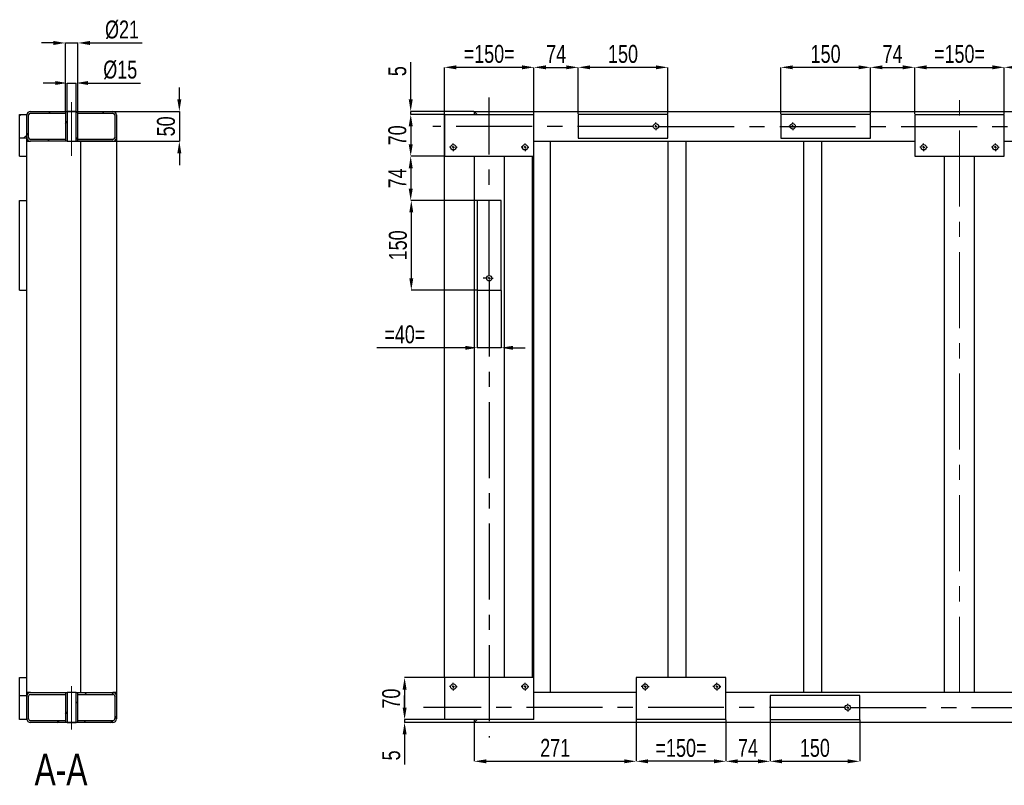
# Model space of a CAD drawing. Header units: millimetres. Extents: x 0 to 841, y 0 to 594.
# Tile 7 of 9: x 438 to 603, y 299 to 427. Entities that reach past the tile are written whole.
import ezdxf

# ---------------------------------------------------------------- set-up
doc = ezdxf.new("R2010")
doc.units = ezdxf.units.MM
doc.header["$PDSIZE"] = -1
doc.linetypes.add('CENTERX2', pattern=[20.32, 12.7, -2.54, 2.54, -2.54])
for name, color, linetype in [('COTES', 1, 'Continuous'), ('NOTES', 6, 'Continuous'), ('TRAIT-FINS', 9, 'Continuous'), ('TRAIT-MIXTES', 3, 'CENTERX2')]:
    doc.layers.add(name, color=color, linetype=linetype)
doc.layers.add('TRAIT-FORT', color=4, linetype='Continuous', lineweight=25)
doc.styles.add('SLDTEXTSTYLE0', font='TXT', dxfattribs={"width": 0.75})
doc.dimstyles.new('SLDDIMSTYLE0', dxfattribs={"dimtxt": 3, "dimasz": 2, "dimexe": 0, "dimexo": 0.0625, "dimgap": 0.75, "dimtad": 1, "dimdec": 0, "dimlfac": 10, "dimrnd": 1e-09, "dimzin": 12, "dimdsep": 46, "dimtxsty": 'SLDTEXTSTYLE0', "dimsah": 1, "dimcen": 0.09, "dimadec": 0, "dimazin": 3, "dimtfac": 1, "dimtdec": 0, "dimtofl": 0, "dimtmove": 0, "dimatfit": 3, "dimfxl": 1, "dimfrac": 2, "dimtolj": 1, "dimtzin": 12, "dimarcsym": 0})
doc.dimstyles.new('SLDDIMSTYLE1', dxfattribs={"dimtxt": 3, "dimasz": 2, "dimexe": 0, "dimexo": 0.0625, "dimgap": 0.75, "dimtad": 1, "dimdec": 0, "dimlfac": 10, "dimrnd": 1e-09, "dimzin": 12, "dimdsep": 46, "dimtxsty": 'SLDTEXTSTYLE0', "dimsah": 1, "dimcen": 0.09, "dimadec": 0, "dimazin": 3, "dimtfac": 1, "dimtdec": 0, "dimtmove": 0, "dimatfit": 0, "dimfxl": 1, "dimfrac": 2, "dimtolj": 1, "dimtzin": 12, "dimarcsym": 0})
pattern_1 = [(45, (0, 0), (-13.4704, 13.4704), []), (45, (4.49, 2e-323), (-13.4704, 13.4704), []), (45, (8.98, 4e-323), (-13.4704, 13.4704), []), (45, (13.47, 6e-323), (-13.4704, 13.4704), [])]

# ---------------------------------------------------------------- blocks, each defined once
blk = doc.blocks.new('_D_26')
at = {"layer": 'COTES', "color": 0, "lineweight": -2, "transparency": 16777216}
for p, q in [((444.34, 416.87), (442.34, 416.87)), ((446.34, 412.18), (446.34, 416.87)), ((446.34, 416.87), (447.84, 416.87)), ((447.84, 412.18), (447.84, 416.87)), ((449.84, 416.87), (458.59, 416.87))]:
    blk.add_line(p, q, dxfattribs=at)
at = {"layer": 'COTES', "color": 0, "transparency": 16777216}
for points in [[(444.34, 417.2), (444.34, 416.54), (446.34, 416.87)], [(449.84, 417.2), (449.84, 416.54), (447.84, 416.87)]]:
    blk.add_solid(points, dxfattribs=at)
at = {"layer": 'Defpoints', "color": 0, "transparency": 16777216}
for p in [(447.84, 416.87), (446.34, 412.12), (447.84, 412.12)]:
    blk.add_point(p, dxfattribs=at)
at = {"layer": 'COTES', "color": 0, "transparency": 16777216, "insert": (455.22, 420.62), "char_height": 3, "attachment_point": 2, "style": 'SLDTEXTSTYLE0'}
blk.add_mtext('\\A1;%%c15', dxfattribs=at)
blk = doc.blocks.new('_D_27')
at = {"layer": 'COTES', "color": 0, "lineweight": -2, "transparency": 16777216}
for p, q in [((465.11, 414.12), (465.11, 416.12)), ((446.11, 412.12), (465.11, 412.12)), ((465.11, 412.12), (465.11, 407.12)), ((446.41, 407.12), (465.11, 407.12)), ((465.11, 405.12), (465.11, 403.12))]:
    blk.add_line(p, q, dxfattribs=at)
at = {"layer": 'COTES', "color": 0, "transparency": 16777216}
for points in [[(464.77, 414.12), (465.44, 414.12), (465.11, 412.12)], [(464.77, 405.12), (465.44, 405.12), (465.11, 407.12)]]:
    blk.add_solid(points, dxfattribs=at)
at = {"layer": 'Defpoints', "color": 0, "transparency": 16777216}
for p in [(446.04, 412.12), (446.34, 407.12), (465.11, 407.12)]:
    blk.add_point(p, dxfattribs=at)
at = {"layer": 'COTES', "color": 0, "transparency": 16777216, "insert": (461.36, 409.62), "char_height": 3, "attachment_point": 2, "rotation": 90, "style": 'SLDTEXTSTYLE0'}
blk.add_mtext('\\A1;50', dxfattribs=at)
blk = doc.blocks.new('_D_28')
at = {"layer": 'COTES', "color": 0, "lineweight": -2, "transparency": 16777216}
for p, q in [((444.04, 423.57), (442.04, 423.57)), ((446.04, 412.19), (446.04, 423.57)), ((446.04, 423.57), (448.14, 423.57)), ((448.14, 412.19), (448.14, 423.57)), ((450.14, 423.57), (458.89, 423.57))]:
    blk.add_line(p, q, dxfattribs=at)
at = {"layer": 'COTES', "color": 0, "transparency": 16777216}
for points in [[(444.04, 423.9), (444.04, 423.23), (446.04, 423.57)], [(450.14, 423.9), (450.14, 423.23), (448.14, 423.57)]]:
    blk.add_solid(points, dxfattribs=at)
at = {"layer": 'Defpoints', "color": 0, "transparency": 16777216}
for p in [(446.04, 423.57), (446.04, 412.12), (448.14, 412.12)]:
    blk.add_point(p, dxfattribs=at)
at = {"layer": 'COTES', "color": 0, "transparency": 16777216, "insert": (455.52, 427.32), "char_height": 3, "attachment_point": 2, "style": 'SLDTEXTSTYLE0'}
blk.add_mtext('\\A1;%%c21', dxfattribs=at)
blk = doc.blocks.new('_D_52')
at = {"layer": 'COTES', "color": 0, "lineweight": -2, "transparency": 16777216}
for p, q in [((509.45, 317.49), (509.45, 419.49)), ((522.45, 419.49), (511.45, 419.49)), ((524.45, 317.49), (524.45, 419.49))]:
    blk.add_line(p, q, dxfattribs=at)
at = {"layer": 'COTES', "color": 0, "transparency": 16777216}
for points in [[(511.45, 419.82), (511.45, 419.16), (509.45, 419.49)], [(522.45, 419.82), (522.45, 419.16), (524.45, 419.49)]]:
    blk.add_solid(points, dxfattribs=at)
at = {"layer": 'Defpoints', "color": 0, "transparency": 16777216}
for p in [(509.45, 419.49), (509.45, 317.42), (524.45, 317.42)]:
    blk.add_point(p, dxfattribs=at)
at = {"layer": 'COTES', "color": 0, "transparency": 16777216, "insert": (516.95, 423.24), "char_height": 3, "attachment_point": 2, "style": 'SLDTEXTSTYLE0'}
blk.add_mtext('\\A1;=150=', dxfattribs=at)
blk = doc.blocks.new('_D_53')
at = {"layer": 'COTES', "color": 0, "lineweight": -2, "transparency": 16777216}
for p, q in [((531.85, 411.69), (531.85, 419.49)), ((544.85, 419.49), (533.85, 419.49)), ((546.85, 411.69), (546.85, 419.49))]:
    blk.add_line(p, q, dxfattribs=at)
at = {"layer": 'COTES', "color": 0, "transparency": 16777216}
for points in [[(533.85, 419.82), (533.85, 419.16), (531.85, 419.49)], [(544.85, 419.82), (544.85, 419.16), (546.85, 419.49)]]:
    blk.add_solid(points, dxfattribs=at)
at = {"layer": 'Defpoints', "color": 0, "transparency": 16777216}
for p in [(531.85, 419.49), (531.85, 411.62), (546.85, 411.62)]:
    blk.add_point(p, dxfattribs=at)
at = {"layer": 'COTES', "color": 0, "transparency": 16777216, "insert": (539.35, 423.24), "char_height": 3, "attachment_point": 2, "style": 'SLDTEXTSTYLE0'}
blk.add_mtext('\\A1;150', dxfattribs=at)
blk = doc.blocks.new('_D_54')
at = {"layer": 'COTES', "color": 0, "lineweight": -2, "transparency": 16777216}
for p, q in [((588.15, 411.69), (588.15, 419.49)), ((590.15, 419.49), (601.15, 419.49)), ((603.15, 411.69), (603.15, 419.49))]:
    blk.add_line(p, q, dxfattribs=at)
at = {"layer": 'COTES', "color": 0, "transparency": 16777216}
for points in [[(590.15, 419.82), (590.15, 419.16), (588.15, 419.49)], [(601.15, 419.82), (601.15, 419.16), (603.15, 419.49)]]:
    blk.add_solid(points, dxfattribs=at)
at = {"layer": 'Defpoints', "color": 0, "transparency": 16777216}
for p in [(603.15, 419.49), (588.15, 411.62), (603.15, 411.62)]:
    blk.add_point(p, dxfattribs=at)
at = {"layer": 'COTES', "color": 0, "transparency": 16777216, "insert": (595.65, 423.24), "char_height": 3, "attachment_point": 2, "style": 'SLDTEXTSTYLE0'}
blk.add_mtext('\\A1;=150=', dxfattribs=at)
blk = doc.blocks.new('_D_55')
at = {"layer": 'COTES', "color": 0, "lineweight": -2, "transparency": 16777216}
for p, q in [((565.75, 411.69), (565.75, 419.49)), ((578.75, 419.49), (567.75, 419.49)), ((580.75, 411.69), (580.75, 419.49))]:
    blk.add_line(p, q, dxfattribs=at)
at = {"layer": 'COTES', "color": 0, "transparency": 16777216}
for points in [[(567.75, 419.82), (567.75, 419.16), (565.75, 419.49)], [(578.75, 419.82), (578.75, 419.16), (580.75, 419.49)]]:
    blk.add_solid(points, dxfattribs=at)
at = {"layer": 'Defpoints', "color": 0, "transparency": 16777216}
for p in [(565.75, 419.49), (565.75, 411.62), (580.75, 411.62)]:
    blk.add_point(p, dxfattribs=at)
at = {"layer": 'COTES', "color": 0, "transparency": 16777216, "insert": (573.25, 423.24), "char_height": 3, "attachment_point": 2, "style": 'SLDTEXTSTYLE0'}
blk.add_mtext('\\A1;150', dxfattribs=at)
blk = doc.blocks.new('_D_62')
at = {"layer": 'COTES', "color": 0, "lineweight": -2, "transparency": 16777216}
for p, q in [((541.55, 310.36), (541.55, 303.43)), ((556.55, 310.36), (556.55, 303.43)), ((554.55, 303.43), (543.55, 303.43))]:
    blk.add_line(p, q, dxfattribs=at)
at = {"layer": 'COTES', "color": 0, "transparency": 16777216}
for points in [[(543.55, 303.76), (543.55, 303.1), (541.55, 303.43)], [(554.55, 303.76), (554.55, 303.1), (556.55, 303.43)]]:
    blk.add_solid(points, dxfattribs=at)
at = {"layer": 'Defpoints', "color": 0, "transparency": 16777216}
for p in [(541.55, 310.42), (556.55, 310.42), (541.55, 303.43)]:
    blk.add_point(p, dxfattribs=at)
at = {"layer": 'COTES', "color": 0, "transparency": 16777216, "insert": (549.05, 307.18), "char_height": 3, "attachment_point": 2, "style": 'SLDTEXTSTYLE0'}
blk.add_mtext('\\A1;=150=', dxfattribs=at)
blk = doc.blocks.new('_D_63')
at = {"layer": 'COTES', "color": 0, "lineweight": -2, "transparency": 16777216}
for p, q in [((563.95, 310.36), (563.95, 303.43)), ((578.95, 310.36), (578.95, 303.43)), ((565.95, 303.43), (576.95, 303.43))]:
    blk.add_line(p, q, dxfattribs=at)
at = {"layer": 'COTES', "color": 0, "transparency": 16777216}
for points in [[(565.95, 303.76), (565.95, 303.1), (563.95, 303.43)], [(576.95, 303.76), (576.95, 303.1), (578.95, 303.43)]]:
    blk.add_solid(points, dxfattribs=at)
at = {"layer": 'Defpoints', "color": 0, "transparency": 16777216}
for p in [(563.95, 310.42), (578.95, 310.42), (578.95, 303.43)]:
    blk.add_point(p, dxfattribs=at)
at = {"layer": 'COTES', "color": 0, "transparency": 16777216, "insert": (571.45, 307.18), "char_height": 3, "attachment_point": 2, "style": 'SLDTEXTSTYLE0'}
blk.add_mtext('\\A1;150', dxfattribs=at)
blk = doc.blocks.new('_D_64')
at = {"layer": 'COTES', "color": 0, "lineweight": -2, "transparency": 16777216}
for p, q in [((514.45, 309.86), (514.45, 303.43)), ((541.55, 310.36), (541.55, 303.43)), ((516.45, 303.43), (539.55, 303.43))]:
    blk.add_line(p, q, dxfattribs=at)
at = {"layer": 'COTES', "color": 0, "transparency": 16777216}
for points in [[(516.45, 303.76), (516.45, 303.1), (514.45, 303.43)], [(539.55, 303.76), (539.55, 303.1), (541.55, 303.43)]]:
    blk.add_solid(points, dxfattribs=at)
at = {"layer": 'Defpoints', "color": 0, "transparency": 16777216}
for p in [(514.45, 309.92), (541.55, 310.42), (541.55, 303.43)]:
    blk.add_point(p, dxfattribs=at)
at = {"layer": 'COTES', "color": 0, "transparency": 16777216, "insert": (528, 307.18), "char_height": 3, "attachment_point": 2, "style": 'SLDTEXTSTYLE0'}
blk.add_mtext('\\A1;271', dxfattribs=at)
blk = doc.blocks.new('_D_65')
at = {"layer": 'COTES', "color": 0, "lineweight": -2, "transparency": 16777216}
for p, q in [((556.55, 310.36), (556.55, 303.43)), ((563.95, 310.36), (563.95, 303.43)), ((558.55, 303.43), (561.95, 303.43))]:
    blk.add_line(p, q, dxfattribs=at)
at = {"layer": 'COTES', "color": 0, "transparency": 16777216}
for points in [[(558.55, 303.76), (558.55, 303.1), (556.55, 303.43)], [(561.95, 303.76), (561.95, 303.1), (563.95, 303.43)]]:
    blk.add_solid(points, dxfattribs=at)
at = {"layer": 'Defpoints', "color": 0, "transparency": 16777216}
for p in [(556.55, 310.42), (563.95, 310.42), (563.95, 303.43)]:
    blk.add_point(p, dxfattribs=at)
at = {"layer": 'COTES', "color": 0, "transparency": 16777216, "insert": (560.25, 307.18), "char_height": 3, "attachment_point": 2, "style": 'SLDTEXTSTYLE0'}
blk.add_mtext('\\A1;74', dxfattribs=at)
blk = doc.blocks.new('_D_74')
at = {"layer": 'COTES', "color": 0, "lineweight": -2, "transparency": 16777216}
for p, q in [((524.45, 411.69), (524.45, 419.49)), ((526.45, 419.49), (529.85, 419.49)), ((531.85, 411.69), (531.85, 419.49))]:
    blk.add_line(p, q, dxfattribs=at)
at = {"layer": 'COTES', "color": 0, "transparency": 16777216}
for points in [[(526.45, 419.82), (526.45, 419.16), (524.45, 419.49)], [(529.85, 419.82), (529.85, 419.16), (531.85, 419.49)]]:
    blk.add_solid(points, dxfattribs=at)
at = {"layer": 'Defpoints', "color": 0, "transparency": 16777216}
for p in [(531.85, 419.49), (524.45, 411.62), (531.85, 411.62)]:
    blk.add_point(p, dxfattribs=at)
at = {"layer": 'COTES', "color": 0, "transparency": 16777216, "insert": (528.15, 423.24), "char_height": 3, "attachment_point": 2, "style": 'SLDTEXTSTYLE0'}
blk.add_mtext('\\A1;74', dxfattribs=at)
blk = doc.blocks.new('_D_75')
at = {"layer": 'COTES', "color": 0, "lineweight": -2, "transparency": 16777216}
for p, q in [((580.75, 411.69), (580.75, 419.49)), ((582.75, 419.49), (586.15, 419.49)), ((588.15, 411.69), (588.15, 419.49))]:
    blk.add_line(p, q, dxfattribs=at)
at = {"layer": 'COTES', "color": 0, "transparency": 16777216}
for points in [[(582.75, 419.82), (582.75, 419.16), (580.75, 419.49)], [(586.15, 419.82), (586.15, 419.16), (588.15, 419.49)]]:
    blk.add_solid(points, dxfattribs=at)
at = {"layer": 'Defpoints', "color": 0, "transparency": 16777216}
for p in [(588.15, 419.49), (580.75, 411.62), (588.15, 411.62)]:
    blk.add_point(p, dxfattribs=at)
at = {"layer": 'COTES', "color": 0, "transparency": 16777216, "insert": (584.45, 423.24), "char_height": 3, "attachment_point": 2, "style": 'SLDTEXTSTYLE0'}
blk.add_mtext('\\A1;74', dxfattribs=at)
blk = doc.blocks.new('_D_76')
at = {"layer": 'COTES', "color": 0, "lineweight": -2, "transparency": 16777216}
for p, q in [((603.15, 411.69), (603.15, 419.49)), ((608.55, 419.49), (605.15, 419.49)), ((610.55, 411.69), (610.55, 419.49))]:
    blk.add_line(p, q, dxfattribs=at)
at = {"layer": 'COTES', "color": 0, "transparency": 16777216}
for points in [[(605.15, 419.82), (605.15, 419.16), (603.15, 419.49)], [(608.55, 419.82), (608.55, 419.16), (610.55, 419.49)]]:
    blk.add_solid(points, dxfattribs=at)
at = {"layer": 'Defpoints', "color": 0, "transparency": 16777216}
for p in [(603.15, 419.49), (603.15, 411.62), (610.55, 411.62)]:
    blk.add_point(p, dxfattribs=at)
at = {"layer": 'COTES', "color": 0, "transparency": 16777216, "insert": (606.85, 423.24), "char_height": 3, "attachment_point": 2, "style": 'SLDTEXTSTYLE0'}
blk.add_mtext('\\A1;74', dxfattribs=at)
blk = doc.blocks.new('_D_80')
at = {"layer": 'COTES', "color": 0, "lineweight": -2, "transparency": 16777216}
for p, q in [((509.38, 411.62), (503.82, 411.62)), ((503.82, 409.62), (503.82, 406.62)), ((509.38, 404.62), (503.82, 404.62))]:
    blk.add_line(p, q, dxfattribs=at)
at = {"layer": 'COTES', "color": 0, "transparency": 16777216}
for points in [[(503.49, 409.62), (504.16, 409.62), (503.82, 411.62)], [(503.49, 406.62), (504.16, 406.62), (503.82, 404.62)]]:
    blk.add_solid(points, dxfattribs=at)
at = {"layer": 'Defpoints', "color": 0, "transparency": 16777216}
for p in [(509.45, 411.62), (503.82, 404.62), (509.45, 404.62)]:
    blk.add_point(p, dxfattribs=at)
at = {"layer": 'COTES', "color": 0, "transparency": 16777216, "insert": (500.07, 408.12), "char_height": 3, "attachment_point": 2, "rotation": 90, "style": 'SLDTEXTSTYLE0'}
blk.add_mtext('\\A1;70', dxfattribs=at)
blk = doc.blocks.new('_D_81')
at = {"layer": 'COTES', "color": 0, "lineweight": -2, "transparency": 16777216}
for p, q in [((514.88, 397.22), (503.92, 397.22)), ((503.92, 395.22), (503.92, 384.22)), ((514.88, 382.22), (503.92, 382.22))]:
    blk.add_line(p, q, dxfattribs=at)
at = {"layer": 'COTES', "color": 0, "transparency": 16777216}
for points in [[(503.59, 395.22), (504.25, 395.22), (503.92, 397.22)], [(503.59, 384.22), (504.25, 384.22), (503.92, 382.22)]]:
    blk.add_solid(points, dxfattribs=at)
at = {"layer": 'Defpoints', "color": 0, "transparency": 16777216}
for p in [(514.95, 397.22), (503.92, 382.22), (514.95, 382.22)]:
    blk.add_point(p, dxfattribs=at)
at = {"layer": 'COTES', "color": 0, "transparency": 16777216, "insert": (500.17, 389.72), "char_height": 3, "attachment_point": 2, "rotation": 90, "style": 'SLDTEXTSTYLE0'}
blk.add_mtext('\\A1;150', dxfattribs=at)
blk = doc.blocks.new('_D_82')
at = {"layer": 'COTES', "color": 0, "lineweight": -2, "transparency": 16777216}
for p, q in [((509.38, 404.62), (503.82, 404.62)), ((503.82, 402.62), (503.82, 399.22)), ((514.88, 397.22), (503.82, 397.22))]:
    blk.add_line(p, q, dxfattribs=at)
at = {"layer": 'COTES', "color": 0, "transparency": 16777216}
for points in [[(503.49, 402.62), (504.16, 402.62), (503.82, 404.62)], [(503.49, 399.22), (504.16, 399.22), (503.82, 397.22)]]:
    blk.add_solid(points, dxfattribs=at)
at = {"layer": 'Defpoints', "color": 0, "transparency": 16777216}
for p in [(509.45, 404.62), (503.82, 397.22), (514.95, 397.22)]:
    blk.add_point(p, dxfattribs=at)
at = {"layer": 'COTES', "color": 0, "transparency": 16777216, "insert": (500.07, 400.92), "char_height": 3, "attachment_point": 2, "rotation": 90, "style": 'SLDTEXTSTYLE0'}
blk.add_mtext('\\A1;74', dxfattribs=at)
blk = doc.blocks.new('_D_83')
at = {"layer": 'COTES', "color": 0, "lineweight": -2, "transparency": 16777216}
for p, q in [((503.82, 414.12), (503.82, 420.35)), ((514.38, 412.12), (503.82, 412.12)), ((503.82, 411.62), (503.82, 412.12)), ((509.38, 411.62), (503.82, 411.62)), ((503.82, 409.62), (503.82, 407.62))]:
    blk.add_line(p, q, dxfattribs=at)
at = {"layer": 'COTES', "color": 0, "transparency": 16777216}
for points in [[(503.49, 414.12), (504.16, 414.12), (503.82, 412.12)], [(503.49, 409.62), (504.16, 409.62), (503.82, 411.62)]]:
    blk.add_solid(points, dxfattribs=at)
at = {"layer": 'Defpoints', "color": 0, "transparency": 16777216}
for p in [(503.82, 412.12), (514.45, 412.12), (509.45, 411.62)]:
    blk.add_point(p, dxfattribs=at)
at = {"layer": 'COTES', "color": 0, "transparency": 16777216, "insert": (500.07, 418.85), "char_height": 3, "attachment_point": 2, "rotation": 90, "style": 'SLDTEXTSTYLE0'}
blk.add_mtext('\\A1;5', dxfattribs=at)
blk = doc.blocks.new('_D_84')
at = {"layer": 'COTES', "color": 0, "lineweight": -2, "transparency": 16777216}
for p, q in [((509.38, 317.42), (502.8, 317.42)), ((502.8, 315.42), (502.8, 312.42)), ((509.38, 310.42), (502.8, 310.42))]:
    blk.add_line(p, q, dxfattribs=at)
at = {"layer": 'COTES', "color": 0, "transparency": 16777216}
for points in [[(502.47, 315.42), (503.14, 315.42), (502.8, 317.42)], [(502.47, 312.42), (503.14, 312.42), (502.8, 310.42)]]:
    blk.add_solid(points, dxfattribs=at)
at = {"layer": 'Defpoints', "color": 0, "transparency": 16777216}
for p in [(509.45, 317.42), (502.8, 310.42), (509.45, 310.42)]:
    blk.add_point(p, dxfattribs=at)
at = {"layer": 'COTES', "color": 0, "transparency": 16777216, "insert": (499.05, 313.92), "char_height": 3, "attachment_point": 2, "rotation": 90, "style": 'SLDTEXTSTYLE0'}
blk.add_mtext('\\A1;70', dxfattribs=at)
blk = doc.blocks.new('_D_85')
at = {"layer": 'COTES', "color": 0, "lineweight": -2, "transparency": 16777216}
for p, q in [((502.8, 312.42), (502.8, 314.42)), ((509.38, 310.42), (502.8, 310.42)), ((502.8, 310.42), (502.8, 309.92)), ((514.38, 309.92), (502.8, 309.92)), ((502.8, 307.92), (502.8, 302.92))]:
    blk.add_line(p, q, dxfattribs=at)
at = {"layer": 'COTES', "color": 0, "transparency": 16777216}
for points in [[(502.47, 312.42), (503.14, 312.42), (502.8, 310.42)], [(502.47, 307.92), (503.14, 307.92), (502.8, 309.92)]]:
    blk.add_solid(points, dxfattribs=at)
at = {"layer": 'Defpoints', "color": 0, "transparency": 16777216}
for p in [(502.8, 309.92), (509.45, 310.42), (514.45, 309.92)]:
    blk.add_point(p, dxfattribs=at)
at = {"layer": 'COTES', "color": 0, "transparency": 16777216, "insert": (499.05, 304.42), "char_height": 3, "attachment_point": 2, "rotation": 90, "style": 'SLDTEXTSTYLE0'}
blk.add_mtext('\\A1;5', dxfattribs=at)
blk = doc.blocks.new('_D_96')
at = {"layer": 'COTES', "color": 0, "lineweight": -2, "transparency": 16777216}
for p, q in [((514.95, 382.16), (514.95, 372.59)), ((518.95, 382.16), (518.95, 372.59)), ((512.95, 372.59), (498.15, 372.59)), ((518.95, 372.59), (514.95, 372.59)), ((520.95, 372.59), (522.95, 372.59))]:
    blk.add_line(p, q, dxfattribs=at)
at = {"layer": 'COTES', "color": 0, "transparency": 16777216}
for points in [[(512.95, 372.92), (512.95, 372.25), (514.95, 372.59)], [(520.95, 372.92), (520.95, 372.25), (518.95, 372.59)]]:
    blk.add_solid(points, dxfattribs=at)
at = {"layer": 'Defpoints', "color": 0, "transparency": 16777216}
for p in [(514.95, 382.22), (518.95, 382.22), (518.95, 372.59)]:
    blk.add_point(p, dxfattribs=at)
at = {"layer": 'COTES', "color": 0, "transparency": 16777216, "insert": (502.84, 376.34), "char_height": 3, "attachment_point": 2, "style": 'SLDTEXTSTYLE0'}
blk.add_mtext('\\A1;=40=', dxfattribs=at)
blk = doc.blocks.new('SW_CENTERMARKSYMBOL_10')
at = {"layer": 'TRAIT-MIXTES', "color": 0}
for p, q in [((-0.4, 0), (-0.65, 0)), ((0, 0), (-0.2, 0)), ((0, 0.4), (0, 0.65)), ((0, 0), (0, 0.2)), ((0, 0), (0, -0.2)), ((0, 0), (0.2, 0)), ((0.4, 0), (0.65, 0)), ((0, -0.4), (0, -0.65))]:
    blk.add_line(p, q, dxfattribs=at)
blk = doc.blocks.new('SW_CENTERMARKSYMBOL_11')
at = {"layer": 'TRAIT-MIXTES', "color": 0}
for p, q in [((-0.4, 0), (-0.65, 0)), ((0, 0), (-0.2, 0)), ((0, 0.4), (0, 0.65)), ((0, 0), (0, 0.2)), ((0, 0), (0, -0.2)), ((0, 0), (0.2, 0)), ((0.4, 0), (0.65, 0)), ((0, -0.4), (0, -0.65))]:
    blk.add_line(p, q, dxfattribs=at)
blk = doc.blocks.new('SW_CENTERMARKSYMBOL_17')
at = {"layer": 'TRAIT-MIXTES', "color": 0}
for p, q in [((-0.4, 0), (-0.65, 0)), ((0, 0), (-0.2, 0)), ((0, 0.4), (0, 0.65)), ((0, 0), (0, 0.2)), ((0, 0), (0, -0.2)), ((0, 0), (0.2, 0)), ((0.4, 0), (0.65, 0)), ((0, -0.4), (0, -0.65))]:
    blk.add_line(p, q, dxfattribs=at)
blk = doc.blocks.new('SW_CENTERMARKSYMBOL_18')
at = {"layer": 'TRAIT-MIXTES', "color": 0}
for p, q in [((-0.4, 0), (-0.65, 0)), ((0, 0), (-0.2, 0)), ((0, 0.4), (0, 0.65)), ((0, 0), (0, 0.2)), ((0, 0), (0, -0.2)), ((0, 0), (0.2, 0)), ((0.4, 0), (0.65, 0)), ((0, -0.4), (0, -0.65))]:
    blk.add_line(p, q, dxfattribs=at)
blk = doc.blocks.new('SW_CENTERMARKSYMBOL_20')
at = {"layer": 'TRAIT-MIXTES', "color": 0}
for p, q in [((-0.4, 0), (-71.01, 0)), ((0, 0), (-0.2, 0)), ((0, 0.4), (0, 0.65)), ((0, 0), (0, 0.2)), ((0, 0), (0, -0.2)), ((0, 0), (0.2, 0)), ((0.4, 0), (238.14, 0)), ((0, -0.4), (0, -0.65))]:
    blk.add_line(p, q, dxfattribs=at)
blk = doc.blocks.new('SW_CENTERMARKSYMBOL_23')
at = {"layer": 'TRAIT-MIXTES', "color": 0}
for p, q in [((-0.4, 0), (-37.33, 0)), ((0, 0), (-0.2, 0)), ((0, 0.4), (0, 0.65)), ((0, 0), (0, 0.2)), ((0, 0), (0, -0.2)), ((0, 0), (0.2, 0)), ((0.4, 0), (269.96, 0)), ((0, -0.4), (0, -0.65))]:
    blk.add_line(p, q, dxfattribs=at)
blk = doc.blocks.new('SW_CENTERMARKSYMBOL_28')
at = {"layer": 'TRAIT-MIXTES', "color": 0}
for p, q in [((-0.4, 0), (-0.65, 0)), ((0, 0), (-0.2, 0)), ((0, 0.4), (0, 0.65)), ((0, 0), (0, 0.2)), ((0, 0), (0, -0.2)), ((0, 0), (0.2, 0)), ((0.4, 0), (0.65, 0)), ((0, -0.4), (0, -0.65))]:
    blk.add_line(p, q, dxfattribs=at)
blk = doc.blocks.new('SW_CENTERMARKSYMBOL_29')
at = {"layer": 'TRAIT-MIXTES', "color": 0}
for p, q in [((-0.4, 0), (-0.65, 0)), ((0, 0), (-0.2, 0)), ((0, 0.4), (0, 0.65)), ((0, 0), (0, 0.2)), ((0, 0), (0, -0.2)), ((0, 0), (0.2, 0)), ((0.4, 0), (0.65, 0)), ((0, -0.4), (0, -0.65))]:
    blk.add_line(p, q, dxfattribs=at)
blk = doc.blocks.new('SW_CENTERMARKSYMBOL_31')
at = {"layer": 'TRAIT-MIXTES', "color": 0}
for p, q in [((-0.4, 0), (-0.65, 0)), ((0, 0), (-0.2, 0)), ((0, 0.4), (0, 0.65)), ((0, 0), (0, 0.2)), ((0, 0), (0, -0.2)), ((0, 0), (0.2, 0)), ((0.4, 0), (0.65, 0)), ((0, -0.4), (0, -0.65))]:
    blk.add_line(p, q, dxfattribs=at)
blk = doc.blocks.new('SW_CENTERMARKSYMBOL_32')
at = {"layer": 'TRAIT-MIXTES', "color": 0}
for p, q in [((0, 0.4), (0, 30.23)), ((-0.4, 0), (-1.02, 0)), ((0, 0), (-0.2, 0)), ((0, 0), (0, 0.2)), ((0, 0), (0, -0.2)), ((0, 0), (0.2, 0)), ((0.4, 0), (0.65, 0)), ((0, -0.4), (0, -76.79))]:
    blk.add_line(p, q, dxfattribs=at)
blk = doc.blocks.new('SW_CENTERMARKSYMBOL_35')
at = {"layer": 'TRAIT-MIXTES', "color": 0}
for p, q in [((-0.4, 0), (-0.65, 0)), ((0, 0), (-0.2, 0)), ((0, 0.4), (0, 0.65)), ((0, 0), (0, 0.2)), ((0, 0), (0, -0.2)), ((0, 0), (0.2, 0)), ((0.4, 0), (0.65, 0)), ((0, -0.4), (0, -0.65))]:
    blk.add_line(p, q, dxfattribs=at)
blk = doc.blocks.new('SW_CENTERMARKSYMBOL_36')
at = {"layer": 'TRAIT-MIXTES', "color": 0}
for p, q in [((-0.4, 0), (-0.65, 0)), ((0, 0), (-0.2, 0)), ((0, 0.4), (0, 0.65)), ((0, 0), (0, 0.2)), ((0, 0), (0, -0.2)), ((0, 0), (0.2, 0)), ((0.4, 0), (0.65, 0)), ((0, -0.4), (0, -0.65))]:
    blk.add_line(p, q, dxfattribs=at)

msp = doc.modelspace()

# ---------------------------------------------------------------- hatches: boundary and pattern name
at = {"layer": 'TRAIT-FINS'}
h = msp.add_hatch(dxfattribs=at)
h.set_pattern_fill('DIN 201 ACIER ET FONTE', color=256, style=0, pattern_type=2)
h.set_pattern_definition(pattern_1)
edge = h.paths.add_edge_path(flags=0)
edge.add_line((446.04, 407.42), (440.19, 407.42))
edge.add_arc((440.19, 407.72), 0.3, 180, 270, ccw=False)
edge.add_line((439.89, 407.72), (439.89, 411.52))
edge.add_arc((440.19, 411.52), 0.3, 90, 180, ccw=False)
edge.add_line((440.19, 411.82), (446.04, 411.82))
edge.add_line((446.04, 411.82), (446.04, 412.12))
edge.add_line((446.04, 412.12), (440.19, 412.12))
edge.add_arc((440.19, 411.52), 0.6, 90, 180)
edge.add_line((439.59, 411.52), (439.59, 407.72))
edge.add_arc((440.19, 407.72), 0.6, 180, 270)
edge.add_line((440.19, 407.12), (446.04, 407.12))
edge.add_line((446.04, 407.12), (446.04, 407.42))
h = msp.add_hatch(dxfattribs=at)
h.set_pattern_fill('DIN 201 ACIER ET FONTE', color=256, style=0, pattern_type=2)
h.set_pattern_definition(pattern_1)
h.paths.add_polyline_path([(446.34, 407.12), (446.34, 412.12), (446.04, 412.12), (446.04, 407.12)], flags=0)
h = msp.add_hatch(dxfattribs=at)
h.set_pattern_fill('DIN 201 ACIER ET FONTE', color=256, style=0, pattern_type=2)
h.set_pattern_definition(pattern_1)
h.paths.add_polyline_path([(447.84, 412.12), (447.84, 407.12), (448.14, 407.12), (448.14, 412.12)], flags=0)
h = msp.add_hatch(dxfattribs=at)
h.set_pattern_fill('DIN 201 ACIER ET FONTE', color=256, style=0, pattern_type=2)
h.set_pattern_definition(pattern_1)
edge = h.paths.add_edge_path(flags=0)
edge.add_arc((453.99, 411.52), 0.6, 0, 90)
edge.add_line((453.99, 412.12), (448.14, 412.12))
edge.add_line((448.14, 412.12), (448.14, 411.82))
edge.add_line((448.14, 411.82), (453.99, 411.82))
edge.add_arc((453.99, 411.52), 0.3, 0, 90, ccw=False)
edge.add_line((454.29, 411.52), (454.29, 407.72))
edge.add_arc((453.99, 407.72), 0.3, 270, 360, ccw=False)
edge.add_line((453.99, 407.42), (448.14, 407.42))
edge.add_line((448.14, 407.42), (448.14, 407.12))
edge.add_line((448.14, 407.12), (453.99, 407.12))
edge.add_arc((453.99, 407.72), 0.6, 270, 360)
edge.add_line((454.59, 407.72), (454.59, 411.52))
h = msp.add_hatch(dxfattribs=at)
h.set_pattern_fill('DIN 201 ACIER ET FONTE', color=256, style=0, pattern_type=2)
h.set_pattern_definition(pattern_1)
h.paths.add_polyline_path([(438.39, 411.62), (438.39, 407.62), (439.59, 407.62), (439.59, 411.62)], flags=0)
h = msp.add_hatch(dxfattribs=at)
h.set_pattern_fill('DIN 201 ACIER ET FONTE', color=256, style=0, pattern_type=2)
h.set_pattern_definition(pattern_1)
edge = h.paths.add_edge_path(flags=0)
edge.add_line((439.89, 310.52), (439.89, 314.32))
edge.add_arc((440.19, 314.32), 0.3, 90, 180, ccw=False)
edge.add_line((440.19, 314.62), (446.04, 314.62))
edge.add_line((446.04, 314.62), (446.04, 314.92))
edge.add_line((446.04, 314.92), (440.19, 314.92))
edge.add_arc((440.19, 314.32), 0.6, 90, 180)
edge.add_line((439.59, 314.32), (439.59, 310.52))
edge.add_arc((440.19, 310.52), 0.6, 180, 270)
edge.add_line((440.19, 309.92), (446.04, 309.92))
edge.add_line((446.04, 309.92), (446.04, 310.22))
edge.add_line((446.04, 310.22), (440.19, 310.22))
edge.add_arc((440.19, 310.52), 0.3, 180, 270, ccw=False)
h = msp.add_hatch(dxfattribs=at)
h.set_pattern_fill('DIN 201 ACIER ET FONTE', color=256, style=0, pattern_type=2)
h.set_pattern_definition(pattern_1)
h.paths.add_polyline_path([(446.34, 309.92), (446.34, 314.92), (446.04, 314.92), (446.04, 309.92)], flags=0)
h = msp.add_hatch(dxfattribs=at)
h.set_pattern_fill('DIN 201 ACIER ET FONTE', color=256, style=0, pattern_type=2)
h.set_pattern_definition(pattern_1)
h.paths.add_polyline_path([(447.84, 314.92), (447.84, 309.92), (448.14, 309.92), (448.14, 314.92)], flags=0)
h = msp.add_hatch(dxfattribs=at)
h.set_pattern_fill('DIN 201 ACIER ET FONTE', color=256, style=0, pattern_type=2)
h.set_pattern_definition(pattern_1)
edge = h.paths.add_edge_path(flags=0)
edge.add_arc((453.99, 310.52), 0.6, 270, 360)
edge.add_line((454.59, 310.52), (454.59, 314.32))
edge.add_arc((453.99, 314.32), 0.6, 0, 90)
edge.add_line((453.99, 314.92), (448.14, 314.92))
edge.add_line((448.14, 314.92), (448.14, 314.62))
edge.add_line((448.14, 314.62), (453.99, 314.62))
edge.add_arc((453.99, 314.32), 0.3, 0, 90, ccw=False)
edge.add_line((454.29, 314.32), (454.29, 310.52))
edge.add_arc((453.99, 310.52), 0.3, 270, 360, ccw=False)
edge.add_line((453.99, 310.22), (448.14, 310.22))
edge.add_line((448.14, 310.22), (448.14, 309.92))
edge.add_line((448.14, 309.92), (453.99, 309.92))
h = msp.add_hatch(dxfattribs=at)
h.set_pattern_fill('DIN 201 ACIER ET FONTE', color=256, style=0, pattern_type=2)
h.set_pattern_definition(pattern_1)
h.paths.add_polyline_path([(438.39, 314.42), (438.39, 310.42), (439.59, 310.42), (439.59, 314.42)], flags=0)

# ---------------------------------------------------------------- linework, layer by layer
at = {"layer": 'TRAIT-FORT', "lineweight": 25}
for p, q in [((440.19, 412.12), (446.04, 412.12)), ((446.04, 412.12), (446.04, 407.12)), ((446.04, 412.12), (446.34, 412.12)), ((446.04, 412.12), (446.04, 411.82)), ((446.04, 412.12), (448.14, 412.12)), ((446.34, 412.12), (446.34, 407.12)), ((447.84, 412.12), (446.34, 412.12)), ((447.84, 407.12), (447.84, 412.12)), ((447.84, 412.12), (448.14, 412.12)), ((448.14, 407.12), (448.14, 412.12)), ((448.14, 411.82), (448.14, 412.12)), ((448.14, 412.12), (453.99, 412.12)), ((514.45, 412.12), (805.95, 412.12)), ((514.95, 411.62), (514.45, 412.12)), ((514.45, 412.12), (514.45, 411.62)), ((438.39, 407.62), (438.39, 411.62)), ((438.39, 411.62), (439.59, 411.62)), ((439.59, 407.62), (439.59, 411.62)), ((439.59, 407.72), (439.59, 411.52)), ((439.89, 407.72), (439.89, 411.52)), ((440.19, 411.82), (446.04, 411.82)), ((448.14, 411.82), (453.99, 411.82)), ((454.29, 411.52), (454.29, 407.72)), ((454.59, 411.52), (454.59, 407.72)), ((509.45, 411.62), (509.45, 404.62)), ((509.45, 411.62), (524.45, 411.62)), ((524.45, 404.62), (524.45, 411.62)), ((546.85, 411.62), (531.85, 411.62)), ((531.85, 411.62), (531.85, 407.62)), ((546.85, 407.62), (546.85, 411.62)), ((580.75, 411.62), (565.75, 411.62)), ((565.75, 411.62), (565.75, 407.62)), ((580.75, 407.62), (580.75, 411.62)), ((588.15, 411.62), (603.15, 411.62)), ((588.15, 411.62), (588.15, 404.62)), ((603.15, 404.62), (603.15, 411.62)), ((439.59, 407.62), (438.39, 407.62)), ((438.39, 404.62), (438.39, 407.62)), ((439.59, 404.62), (439.59, 407.62)), ((439.59, 407.12), (440.19, 407.12)), ((446.04, 407.42), (440.19, 407.42)), ((446.04, 407.12), (440.19, 407.12)), ((446.04, 407.42), (446.04, 407.12)), ((446.34, 407.12), (446.04, 407.12)), ((446.34, 407.12), (447.84, 407.12)), ((448.14, 407.12), (447.84, 407.12)), ((448.14, 407.12), (448.14, 407.42)), ((453.99, 407.42), (448.14, 407.42)), ((453.99, 407.12), (448.14, 407.12)), ((448.59, 407.12), (448.59, 314.92)), ((453.99, 407.12), (454.59, 407.12)), ((454.59, 407.72), (454.59, 407.12)), ((454.59, 407.12), (454.59, 314.92)), ((524.45, 407.12), (588.15, 407.12)), ((527.15, 407.12), (527.15, 314.92)), ((531.85, 407.62), (546.85, 407.62)), ((546.85, 407.12), (546.85, 317.42)), ((549.85, 407.12), (549.85, 317.42)), ((565.75, 407.62), (580.75, 407.62)), ((569.55, 407.12), (569.55, 314.92)), ((572.55, 407.12), (572.55, 314.92)), ((603.15, 407.12), (656.85, 407.12)), ((438.39, 404.62), (439.59, 404.62)), ((439.59, 314.92), (439.59, 404.62)), ((509.45, 404.62), (524.45, 404.62)), ((514.45, 404.62), (514.45, 317.42)), ((519.45, 404.62), (519.45, 317.42)), ((524.15, 404.62), (524.15, 317.42)), ((588.15, 404.62), (603.15, 404.62)), ((593.15, 314.92), (593.15, 404.62)), ((598.15, 314.92), (598.15, 404.62)), ((438.39, 397.22), (439.59, 397.22)), ((438.39, 382.22), (438.39, 397.22)), ((518.95, 397.22), (514.95, 397.22)), ((514.95, 397.22), (514.95, 382.22)), ((518.95, 382.22), (518.95, 397.22)), ((438.39, 382.22), (439.59, 382.22)), ((514.95, 382.22), (518.95, 382.22)), ((438.39, 317.42), (439.59, 317.42)), ((438.39, 314.42), (438.39, 317.42)), ((524.45, 317.42), (509.45, 317.42)), ((509.45, 317.42), (509.45, 310.42)), ((524.45, 310.42), (524.45, 317.42)), ((541.55, 317.42), (541.55, 310.42)), ((556.55, 317.42), (541.55, 317.42)), ((556.55, 310.42), (556.55, 317.42)), ((440.19, 314.92), (439.59, 314.92)), ((439.59, 314.42), (439.59, 314.92)), ((440.19, 314.92), (446.04, 314.92)), ((446.04, 314.92), (446.04, 314.62)), ((446.04, 314.92), (446.04, 309.92)), ((446.04, 314.92), (446.34, 314.92)), ((446.34, 314.92), (446.34, 309.92)), ((447.84, 314.92), (446.34, 314.92)), ((447.84, 309.92), (447.84, 314.92)), ((447.84, 314.92), (448.14, 314.92)), ((448.14, 314.62), (448.14, 314.92)), ((448.14, 314.92), (453.99, 314.92)), ((448.14, 309.92), (448.14, 314.92)), ((454.59, 314.92), (453.99, 314.92)), ((454.59, 314.92), (454.59, 314.32)), ((541.55, 314.92), (524.45, 314.92)), ((593.15, 314.92), (556.55, 314.92)), ((593.75, 314.92), (593.15, 314.92)), ((597.55, 314.92), (593.75, 314.92)), ((598.15, 314.92), (597.55, 314.92)), ((651.85, 314.92), (598.15, 314.92)), ((438.39, 310.42), (438.39, 314.42)), ((438.39, 314.42), (439.59, 314.42)), ((439.59, 310.42), (439.59, 314.42)), ((439.59, 310.52), (439.59, 314.32)), ((439.89, 310.52), (439.89, 314.32)), ((440.19, 314.62), (446.04, 314.62)), ((448.14, 314.62), (453.99, 314.62)), ((454.29, 314.32), (454.29, 310.52)), ((454.59, 314.32), (454.59, 310.52)), ((578.95, 314.42), (563.95, 314.42)), ((563.95, 314.42), (563.95, 310.42)), ((578.95, 310.42), (578.95, 314.42)), ((439.59, 310.42), (438.39, 310.42)), ((446.04, 310.22), (440.19, 310.22)), ((446.04, 309.92), (440.19, 309.92)), ((446.04, 310.22), (446.04, 309.92)), ((448.14, 309.92), (446.04, 309.92)), ((446.34, 309.92), (446.04, 309.92)), ((446.34, 309.92), (447.84, 309.92)), ((448.14, 309.92), (447.84, 309.92)), ((448.14, 309.92), (448.14, 310.22)), ((453.99, 310.22), (448.14, 310.22)), ((453.99, 309.92), (448.14, 309.92)), ((524.45, 310.42), (509.45, 310.42)), ((514.45, 309.92), (514.95, 310.42)), ((514.45, 310.42), (514.45, 309.92)), ((805.95, 309.92), (514.45, 309.92)), ((556.55, 310.42), (541.55, 310.42)), ((563.95, 310.42), (578.95, 310.42))]:
    msp.add_line(p, q, dxfattribs=at)
for centre in [(544.85, 409.62), (567.75, 409.62), (510.95, 406.12), (522.95, 406.12), (589.65, 406.12), (601.65, 406.12), (516.95, 384.22), (510.95, 315.92), (522.95, 315.92), (543.05, 315.92), (555.05, 315.92), (576.95, 312.42)]:
    msp.add_circle(centre, 0.45, dxfattribs=at)
for centre, radius, start, end in [((440.19, 411.52), 0.6, 90, 180), ((453.99, 411.52), 0.6, 0, 90), ((440.19, 411.52), 0.3, 90, 180), ((453.99, 411.52), 0.3, 0, 90), ((440.19, 407.72), 0.6, 180, 270), ((440.19, 407.72), 0.3, 180, 270), ((453.99, 407.72), 0.6, 270, 0), ((453.99, 407.72), 0.3, 270, 0), ((440.19, 314.32), 0.6, 90, 180), ((453.99, 314.32), 0.6, 0, 90), ((440.19, 314.32), 0.3, 90, 180), ((453.99, 314.32), 0.3, 0, 90), ((440.19, 310.52), 0.6, 180, 270), ((440.19, 310.52), 0.3, 180, 270), ((453.99, 310.52), 0.3, 270, 0), ((453.99, 310.52), 0.6, 270, 0)]:
    msp.add_arc(centre, radius, start, end, dxfattribs=at)
at = {"layer": 'TRAIT-MIXTES', "lineweight": 18}
for p, q in [((447.09, 413.64), (447.09, 404.69)), ((595.65, 314.92), (595.65, 414.02)), ((447.09, 315.99), (447.09, 308.77))]:
    msp.add_line(p, q, dxfattribs=at)

# ---------------------------------------------------------------- block references
at = {"layer": 'TRAIT-MIXTES'}
for name, p in [('SW_CENTERMARKSYMBOL_32', (516.95, 384.22)), ('SW_CENTERMARKSYMBOL_23', (544.85, 409.62)), ('SW_CENTERMARKSYMBOL_31', (567.75, 409.62)), ('SW_CENTERMARKSYMBOL_29', (510.95, 406.12)), ('SW_CENTERMARKSYMBOL_28', (522.95, 406.12)), ('SW_CENTERMARKSYMBOL_18', (589.65, 406.12)), ('SW_CENTERMARKSYMBOL_17', (601.65, 406.12)), ('SW_CENTERMARKSYMBOL_11', (510.95, 315.92)), ('SW_CENTERMARKSYMBOL_10', (522.95, 315.92)), ('SW_CENTERMARKSYMBOL_36', (543.05, 315.92)), ('SW_CENTERMARKSYMBOL_35', (555.05, 315.92)), ('SW_CENTERMARKSYMBOL_20', (576.95, 312.42))]:
    msp.add_blockref(name, p, dxfattribs=at)

# ---------------------------------------------------------------- texts
at = {"layer": 'NOTES', "insert": (445.31, 304.71), "char_height": 5.292, "attachment_point": 2, "style": 'SLDTEXTSTYLE0'}
msp.add_mtext('A-A', dxfattribs=at)

# ---------------------------------------------------------------- dimensions: what is measured, and where the dimension line sits
at = {"layer": 'COTES'}
for base, p1, p2, text, dimstyle, picture, middle in [((446.04, 423.57), (448.14, 412.12), (446.04, 412.12), '%%c<>', 'SLDDIMSTYLE1', '_D_28', (455.52, 423.57)), ((509.45, 419.49), (524.45, 317.42), (509.45, 317.42), '=<>=', 'SLDDIMSTYLE0', '_D_52', (516.95, 419.49)), ((603.15, 419.49), (588.15, 411.62), (603.15, 411.62), '=<>=', 'SLDDIMSTYLE0', '_D_54', (595.65, 419.49)), ((447.84, 416.87), (446.34, 412.12), (447.84, 412.12), '%%c<>', 'SLDDIMSTYLE1', '_D_26', (455.22, 416.87)), ((518.95, 372.59), (514.95, 382.22), (518.95, 382.22), '=<>=', 'SLDDIMSTYLE1', '_D_96', (502.84, 372.59)), ((541.55, 303.43), (556.55, 310.42), (541.55, 310.42), '=<>=', 'SLDDIMSTYLE0', '_D_62', (549.05, 303.43))]:
    dim = msp.add_linear_dim(base=base, p1=p1, p2=p2, text=text, dimstyle=dimstyle, dxfattribs=at)
    dim.commit()
    dim.dimension.update_dxf_attribs({"geometry": picture, "text_midpoint": middle, "dimtype": 160})
for base, p1, p2, dimstyle, picture, middle in [((531.85, 419.49), (524.45, 411.62), (531.85, 411.62), 'SLDDIMSTYLE1', '_D_74', (528.15, 419.49)), ((531.85, 419.49), (546.85, 411.62), (531.85, 411.62), 'SLDDIMSTYLE0', '_D_53', (539.35, 419.49)), ((565.75, 419.49), (580.75, 411.62), (565.75, 411.62), 'SLDDIMSTYLE0', '_D_55', (573.25, 419.49)), ((588.15, 419.49), (580.75, 411.62), (588.15, 411.62), 'SLDDIMSTYLE1', '_D_75', (584.45, 419.49)), ((603.15, 419.49), (610.55, 411.62), (603.15, 411.62), 'SLDDIMSTYLE1', '_D_76', (606.85, 419.49)), ((541.55, 303.43), (514.45, 309.92), (541.55, 310.42), 'SLDDIMSTYLE0', '_D_64', (528, 303.43)), ((563.95, 303.43), (556.55, 310.42), (563.95, 310.42), 'SLDDIMSTYLE1', '_D_65', (560.25, 303.43)), ((578.95, 303.43), (563.95, 310.42), (578.95, 310.42), 'SLDDIMSTYLE0', '_D_63', (571.45, 303.43))]:
    dim = msp.add_linear_dim(base=base, p1=p1, p2=p2, dimstyle=dimstyle, dxfattribs=at)
    dim.commit()
    dim.dimension.update_dxf_attribs({"geometry": picture, "text_midpoint": middle, "dimtype": 160})
for base, p1, p2, dimstyle, picture, middle in [((503.82, 412.12), (509.45, 411.62), (514.45, 412.12), 'SLDDIMSTYLE1', '_D_83', (503.82, 418.85)), ((465.11, 407.12), (446.04, 412.12), (446.34, 407.12), 'SLDDIMSTYLE1', '_D_27', (465.11, 409.62)), ((503.82, 404.62), (509.45, 411.62), (509.45, 404.62), 'SLDDIMSTYLE0', '_D_80', (503.82, 408.12)), ((503.82, 397.22), (509.45, 404.62), (514.95, 397.22), 'SLDDIMSTYLE1', '_D_82', (503.82, 400.92)), ((503.92, 382.22), (514.95, 397.22), (514.95, 382.22), 'SLDDIMSTYLE0', '_D_81', (503.92, 389.72)), ((502.8, 310.42), (509.45, 317.42), (509.45, 310.42), 'SLDDIMSTYLE0', '_D_84', (502.8, 313.92)), ((502.8, 309.92), (509.45, 310.42), (514.45, 309.92), 'SLDDIMSTYLE1', '_D_85', (502.8, 304.42))]:
    dim = msp.add_linear_dim(base=base, p1=p1, p2=p2, angle=90, dimstyle=dimstyle, dxfattribs=at)
    dim.commit()
    dim.dimension.update_dxf_attribs({"geometry": picture, "text_midpoint": middle, "dimtype": 160})

doc.saveas('drawing.dxf')
